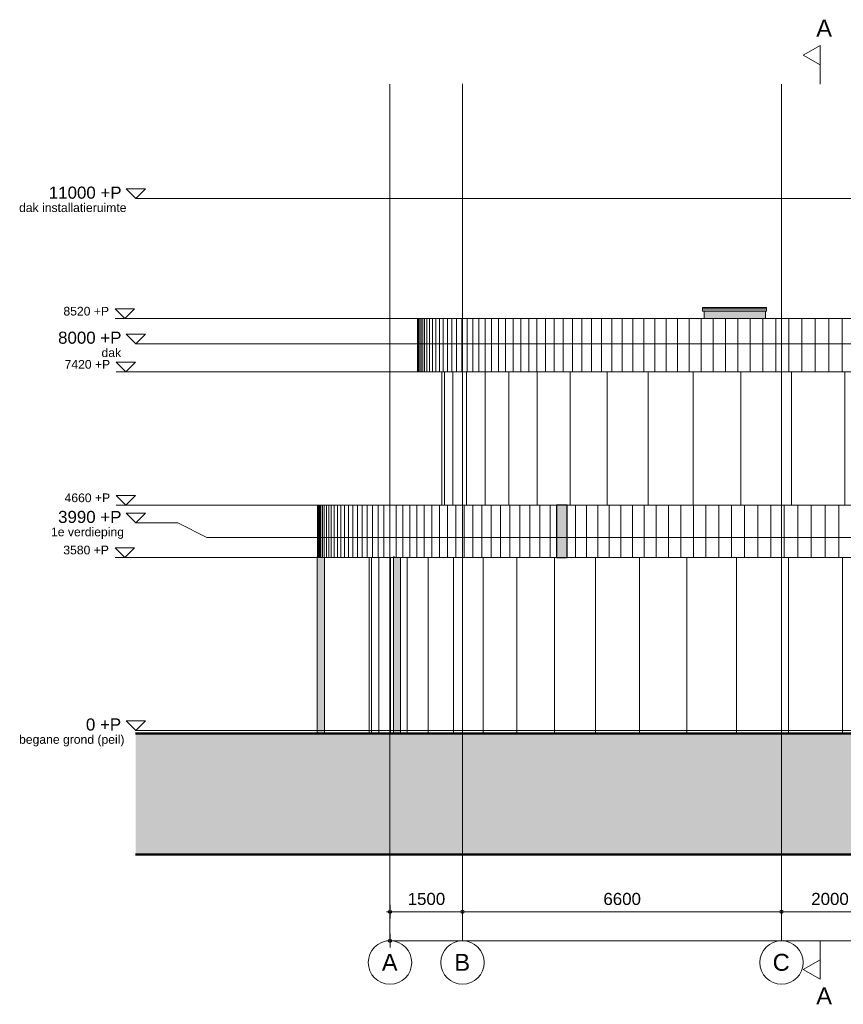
# Model space of a CAD drawing. Header units: millimetres. Extents: x -2730 to 271154, y -5699 to 14719.
# Tile 8 of 9: x 231251 to 248291, y -5664 to 14701. Entities that reach past the tile are written whole.
import ezdxf

# ---------------------------------------------------------------- set-up
doc = ezdxf.new("R2010")
doc.units = ezdxf.units.MM
for name, pattern in [('THO_hartlijn', [8, 5, -1, 1, -1]), ('THO_hhidden', [2.5, 1.5, -1]), ('THO_hidden', [6, 3, -3]), ('THO_stramienlijn', [20, 17, -1.5, 0, -1.5])]:
    doc.linetypes.add(name, pattern=pattern)
for name, color, linetype, lineweight in [('A-ANNO-DIMS', 7, 'Continuous', 13), ('A-ANNO-DIMS-100', 7, 'Continuous', 13), ('A-FLOR-LEVL', 7, 'Continuous', 13), ('A-GENM', 7, 'Continuous', 13), ('A-GLAZ', 7, 'Continuous', 13), ('A-WALL-PATT', 7, 'Continuous', 18), ('C-TOPO', 7, 'Continuous', 13), ('C-TOPO-PATT', 7, 'Continuous', 50), ('G-ANNO-DIMS', 7, 'Continuous', 13), ('I-WALL', 7, 'Continuous', 18), ('S-COLS', 7, 'Continuous', 13), ('S-GRID', 7, 'Continuous', 13), ('S-GRID-IDEN', 7, 'Continuous', 13)]:
    doc.layers.add(name, color=color, linetype=linetype, lineweight=lineweight)
for name, color, linetype, lineweight, true_color in [('A-AREA', 1, 'Continuous', 13, 0xff0000), ('A-DETL', 7, 'Continuous', 13, 0x00a600), ('G-ANNO-SYMB', 7, 'THO_hidden', 13, 0xff8040)]:
    doc.layers.add(name, color=color, linetype=linetype, lineweight=lineweight, true_color=true_color)
doc.styles.add('Arial', font='arial.ttf', dxfattribs={"height": 250})
doc.styles.add('Arial_1', font='arial.ttf', dxfattribs={"height": 180})
doc.styles.add('Arial_2', font='arial.ttf', dxfattribs={"height": 350})
doc.dimstyles.new('THO_25_-_transparant', dxfattribs={"dimscale": 304.8, "dimtxt": 0.836827, "dimasz": 0.229659, "dimexe": 0.459318, "dimexo": 0.0625, "dimgap": 0.213255, "dimtad": 1, "dimdec": 3, "dimlfac": 304.8, "dimrnd": 0.001, "dimdsep": 46, "dimtxsty": 'Arial', "dimblk1": 'DOTBLANK', "dimblk2": 'DOTBLANK', "dimsah": 1, "dimcen": 0.09, "dimdle": 0.229659, "dimazin": 0, "dimtfac": 1, "dimtdec": 4, "dimtix": 1, "dimtmove": 0, "dimatfit": 3, "dimfxl": 0.001507, "dimfxlon": 1, "dimtvp": 1, "dimtolj": 1, "dimtzin": 0, "dimarcsym": 2})

# ---------------------------------------------------------------- blocks, each defined once
blk = doc.blocks.new('FP_54-04 rechtergevel _plotview_')
at = {"layer": 'A-WALL-PATT', "color": 8, "lineweight": 13, "true_color": 0x808080}
for p, q in [((9618, -63), (9618, 3580)), ((9767, -63), (9767, 3580)), ((10013, -63), (10013, 3580)), ((10355, -63), (10355, 3580)), ((10790, -63), (10790, 3580)), ((11317, -63), (11317, 3580)), ((11930, -63), (11930, 3580)), ((12627, -63), (12627, 3580)), ((13402, -63), (13402, 3580)), ((14249, -63), (14249, 3580)), ((15164, -63), (15164, 3580)), ((16140, -63), (16140, 3580)), ((17170, -63), (17170, 3580)), ((18247, -63), (18247, 3580)), ((19364, -63), (19364, 3580)), ((20514, -63), (20514, 3580)), ((21687, -63), (21687, 3580)), ((22878, -63), (22878, 3580)), ((24076, -63), (24076, 3580))]:
    blk.add_line(p, q, dxfattribs=at)
at = {"layer": 'I-WALL'}
blk.add_line((9570, 3580), (9570, -63), dxfattribs=at)
blk = doc.blocks.new('FP_56-04 rechtergevel _plotview_')
at = {"layer": 'A-WALL-PATT', "color": 8, "lineweight": 13, "true_color": 0x808080}
for p, q in [((11069, 4660), (11069, 7420)), ((11130, 4660), (11130, 7420)), ((11302, 4660), (11302, 7420)), ((11582, 4660), (11582, 7420)), ((11968, 4660), (11968, 7420)), ((12456, 4660), (12456, 7420)), ((13044, 4660), (13044, 7420)), ((13725, 4660), (13725, 7420)), ((14494, 4660), (14494, 7420)), ((15344, 4660), (15344, 7420)), ((16269, 4660), (16269, 7420)), ((17260, 4660), (17260, 7420)), ((18309, 4660), (18309, 7420)), ((19407, 4660), (19407, 7420)), ((20545, 4660), (20545, 7420)), ((21713, 4660), (21713, 7420)), ((22902, 4660), (22902, 7420)), ((24100, 4660), (24100, 7420))]:
    blk.add_line(p, q, dxfattribs=at)
at = {"layer": 'I-WALL'}
blk.add_line((11070, 7420), (11070, 4660), dxfattribs=at)
blk = doc.blocks.new('FP_57-04 rechtergevel _plotview_')
at = {"layer": 'A-WALL-PATT', "color": 252, "lineweight": 13, "true_color": 0x858482}
for p, q in [((8499, 3590), (8499, 4660)), ((13840, 3580), (13840, 4660)), ((14068, 3580), (14068, 4660)), ((14300, 3580), (14300, 4660)), ((14535, 3580), (14535, 4660)), ((14774, 3580), (14774, 4660)), ((15016, 3580), (15016, 4660)), ((15262, 3580), (15262, 4660)), ((15510, 3580), (15510, 4660)), ((15762, 3580), (15762, 4660)), ((16018, 3580), (16018, 4660)), ((16276, 3580), (16276, 4660)), ((16537, 3580), (16537, 4660)), ((16800, 3580), (16800, 4660)), ((17067, 3580), (17067, 4660)), ((17336, 3580), (17336, 4660)), ((17608, 3580), (17608, 4660)), ((17882, 3580), (17882, 4660)), ((18158, 3580), (18158, 4660)), ((18436, 3580), (18436, 4660)), ((18717, 3580), (18717, 4660)), ((19000, 3580), (19000, 4660)), ((19284, 3580), (19284, 4660)), ((19570, 3580), (19570, 4660)), ((19858, 3580), (19858, 4660)), ((20148, 3580), (20148, 4660)), ((20439, 3580), (20439, 4660)), ((20731, 3580), (20731, 4660)), ((21024, 3580), (21024, 4660)), ((21319, 3580), (21319, 4660)), ((21615, 3580), (21615, 4660)), ((21911, 3580), (21911, 4660)), ((22209, 3580), (22209, 4660)), ((22507, 3580), (22507, 4660)), ((22806, 3580), (22806, 4660)), ((23105, 3580), (23105, 4660)), ((23405, 3580), (23405, 4660)), ((23704, 3580), (23704, 4660)), ((24004, 3580), (24004, 4660)), ((24304, 3580), (24304, 4660)), ((24604, 3580), (24604, 4660)), ((24904, 3580), (24904, 4660)), ((25204, 3580), (25204, 4660)), ((25503, 3580), (25503, 4660)), ((25801, 3580), (25801, 4660)), ((26099, 3580), (26099, 4660)), ((26396, 3580), (26396, 4660)), ((26693, 3580), (26693, 4660)), ((26988, 3580), (26988, 4660)), ((27282, 3580), (27282, 4660)), ((27575, 3580), (27575, 4660)), ((27867, 3580), (27867, 4660)), ((28158, 3580), (28158, 4660)), ((28446, 3580), (28446, 4660)), ((28734, 3580), (28734, 4660)), ((29019, 3580), (29019, 4660)), ((29303, 3580), (29303, 4660)), ((29585, 3580), (29585, 4660)), ((29865, 3580), (29865, 4660)), ((30143, 3580), (30143, 4660)), ((30418, 3580), (30418, 4660)), ((30691, 3580), (30691, 4660)), ((30962, 3580), (30962, 4660)), ((31230, 3580), (31230, 4660)), ((31496, 3580), (31496, 4660)), ((31758, 3580), (31758, 4660)), ((32018, 3580), (32018, 4660)), ((32275, 3580), (32275, 4660)), ((32529, 3580), (32529, 4660)), ((32780, 3580), (32780, 4660)), ((33028, 3580), (33028, 4660)), ((33272, 3580), (33272, 4660)), ((33513, 3580), (33513, 4660)), ((33751, 3580), (33751, 4660)), ((33985, 3580), (33985, 4660)), ((34215, 3580), (34215, 4660)), ((34442, 3580), (34442, 4660))]:
    blk.add_line(p, q, dxfattribs=at)
blk = doc.blocks.new('FP_58-04 rechtergevel _plotview_')
at = {"layer": 'A-WALL-PATT', "color": 252, "lineweight": 13, "true_color": 0x858482}
for p, q in [((10570, 7420), (10570, 8520)), ((10578, 7420), (10578, 8520)), ((10593, 7420), (10593, 8520)), ((10614, 7420), (10614, 8520)), ((10642, 7420), (10642, 8520)), ((10676, 7420), (10676, 8520)), ((10717, 7420), (10717, 8520)), ((10765, 7420), (10765, 8520)), ((10819, 7420), (10819, 8520)), ((10880, 7420), (10880, 8520)), ((10947, 7420), (10947, 8520)), ((11021, 7420), (11021, 8520)), ((11101, 7420), (11101, 8520)), ((11187, 7420), (11187, 8520)), ((11280, 7420), (11280, 8520)), ((11379, 7420), (11379, 8520)), ((11484, 7420), (11484, 8520)), ((11596, 7420), (11596, 8520)), ((11714, 7420), (11714, 8520)), ((11838, 7420), (11838, 8520)), ((11967, 7420), (11967, 8520)), ((12103, 7420), (12103, 8520)), ((12245, 7420), (12245, 8520)), ((12392, 7420), (12392, 8520)), ((12546, 7420), (12546, 8520)), ((12705, 7420), (12705, 8520)), ((12869, 7420), (12869, 8520)), ((13039, 7420), (13039, 8520)), ((13215, 7420), (13215, 8520)), ((13396, 7420), (13396, 8520)), ((13582, 7420), (13582, 8520)), ((13773, 7420), (13773, 8520)), ((13970, 7420), (13970, 8520)), ((14171, 7420), (14171, 8520)), ((14377, 7420), (14377, 8520)), ((14588, 7420), (14588, 8520)), ((14804, 7420), (14804, 8520)), ((15024, 7420), (15024, 8520)), ((15249, 7420), (15249, 8520)), ((15478, 7420), (15478, 8520)), ((15711, 7420), (15711, 8520)), ((15949, 7420), (15949, 8520)), ((16190, 7420), (16190, 8520)), ((16436, 7420), (16436, 8520)), ((16685, 7420), (16685, 8520)), ((16938, 7420), (16938, 8520)), ((17194, 7420), (17194, 8520)), ((17454, 7420), (17454, 8520)), ((17716, 7420), (17716, 8520)), ((17983, 7420), (17983, 8520)), ((18252, 7420), (18252, 8520)), ((18524, 7420), (18524, 8520)), ((18798, 7420), (18798, 8520)), ((19076, 7420), (19076, 8520)), ((19355, 7420), (19355, 8520)), ((19638, 7420), (19638, 8520)), ((19922, 7420), (19922, 8520)), ((20208, 7420), (20208, 8520)), ((20497, 7420), (20497, 8520)), ((20787, 7420), (20787, 8520)), ((21078, 7420), (21078, 8520)), ((21371, 7420), (21371, 8520)), ((21666, 7420), (21666, 8520)), ((21962, 7420), (21962, 8520)), ((22258, 7420), (22258, 8520)), ((22556, 7420), (22556, 8520)), ((22854, 7420), (22854, 8520)), ((23154, 7420), (23154, 8520)), ((23453, 7420), (23453, 8520)), ((23753, 7420), (23753, 8520)), ((24053, 7420), (24053, 8520)), ((24353, 7420), (24353, 8520)), ((24653, 7420), (24653, 8520)), ((24952, 7420), (24952, 8520)), ((25252, 7420), (25252, 8520)), ((25550, 7420), (25550, 8520)), ((25848, 7420), (25848, 8520)), ((26145, 7420), (26145, 8520)), ((26441, 7420), (26441, 8520)), ((26736, 7420), (26736, 8520)), ((27030, 7420), (27030, 8520)), ((27322, 7420), (27322, 8520)), ((27612, 7420), (27612, 8520)), ((27901, 7420), (27901, 8520)), ((28188, 7420), (28188, 8520)), ((28473, 7420), (28473, 8520)), ((28756, 7420), (28756, 8520)), ((29037, 7420), (29037, 8520)), ((29315, 7420), (29315, 8520)), ((29590, 7420), (29590, 8520)), ((29863, 7420), (29863, 8520)), ((30133, 7420), (30133, 8520)), ((30400, 7420), (30400, 8520)), ((30664, 7420), (30664, 8520)), ((30925, 7420), (30925, 8520)), ((31182, 7420), (31182, 8520)), ((31436, 7420), (31436, 8520)), ((31686, 7420), (31686, 8520)), ((31933, 7420), (31933, 8520)), ((32176, 7420), (32176, 8520)), ((32414, 7420), (32414, 8520)), ((32649, 7420), (32649, 8520)), ((32879, 7420), (32879, 8520)), ((33106, 7420), (33106, 8520)), ((33327, 7420), (33327, 8520)), ((33544, 7420), (33544, 8520)), ((33757, 7420), (33757, 8520)), ((33965, 7420), (33965, 8520)), ((34168, 7420), (34168, 8520)), ((34366, 7420), (34366, 8520)), ((34559, 7420), (34559, 8520)), ((34746, 7420), (34746, 8520)), ((34929, 7420), (34929, 8520)), ((35106, 7420), (35106, 8520)), ((35278, 7420), (35278, 8520)), ((35444, 7420), (35444, 8520)), ((35605, 7420), (35605, 8520)), ((35760, 7420), (35760, 8520)), ((35909, 7420), (35909, 8520)), ((36053, 7420), (36053, 8520)), ((36191, 7420), (36191, 8520)), ((36322, 7420), (36322, 8520)), ((36448, 7420), (36448, 8520)), ((36568, 7420), (36568, 8520)), ((36681, 7420), (36681, 8520)), ((36789, 7420), (36789, 8520)), ((36890, 7420), (36890, 8520)), ((36984, 7420), (36984, 8520)), ((37073, 7420), (37073, 8520)), ((37155, 7420), (37155, 8520)), ((37231, 7420), (37231, 8520)), ((37300, 7420), (37300, 8520)), ((37363, 7420), (37363, 8520)), ((37419, 7420), (37419, 8520)), ((37468, 7420), (37468, 8520)), ((37512, 7420), (37512, 8520)), ((37548, 7420), (37548, 8520)), ((37578, 7420), (37578, 8520)), ((37601, 7420), (37601, 8520)), ((37618, 7420), (37618, 8520)), ((37628, 7420), (37628, 8520))]:
    blk.add_line(p, q, dxfattribs=at)
at = {"layer": 'I-WALL'}
for p, q in [((10570, 8520), (10570, 7420)), ((37630, 7420), (37630, 8520))]:
    blk.add_line(p, q, dxfattribs=at)
blk = doc.blocks.new('NLRS_28_SCO_UN_houten kolom rond_gen_bcb - rond 150-2413769-04 rechtergevel _plotview_')
at = {"layer": 'S-COLS'}
for p, q in [((8493, 3590), (8493, -63)), ((8493, 3590), (8493, 3590)), ((8643, -63), (8643, 3580))]:
    blk.add_line(p, q, dxfattribs=at)
blk = doc.blocks.new('NLRS_28_SCO_UN_houten kolom rond_gen_bcb - rond 150-V60-04 rechtergevel _plotview_')
at = {"layer": 'S-COLS', "true_color": 0xe8c753}
for points in [[(10083, -63), (10198, -63), (10198, 3580), (10093, 3580), (10093, 3590), (10071, 3590), (10071, 3580), (10069, 3580), (10069, -63), (10083, -63)], [(10198, -63), (10219, -63), (10219, 3580), (10198, 3580), (10198, 69)]]:
    blk.add_hatch(color=53, dxfattribs=at).paths.add_polyline_path(points)
at = {"layer": 'S-COLS'}
for p, q in [((10069, 3590), (10069, -63)), ((10070, 3590), (10093, 3590)), ((10219, -63), (10219, 3580))]:
    blk.add_line(p, q, dxfattribs=at)
blk = doc.blocks.new('NLRS_28_SCO_UN_houten kolom rond_gen_bcb - rond 150-V61-04 rechtergevel _plotview_')
at = {"layer": 'S-COLS', "true_color": 0xe8c753}
for points in [[(8543, -63), (8600, -63), (8599, 3580), (8500, 3580), (8500, 3590), (8493, 3590), (8493, -63), (8543, -63)], [(8600, -63), (8643, -63), (8643, 3580), (8600, 3580), (8600, 69)]]:
    blk.add_hatch(color=53, dxfattribs=at).paths.add_polyline_path(points)
at = {"layer": 'S-COLS'}
for p, q in [((8493, 3590), (8493, -63)), ((8493, 3590), (8500, 3590)), ((8643, -63), (8643, 3580))]:
    blk.add_line(p, q, dxfattribs=at)
blk = doc.blocks.new('FP_63-04 rechtergevel _plotview_')
at = {"layer": 'A-WALL-PATT', "color": 252, "lineweight": 13, "true_color": 0x858482}
for p, q in [((8502, 3580), (8502, 4660)), ((8510, 3580), (8510, 4660)), ((8525, 3580), (8525, 4660)), ((8545, 3580), (8545, 4660)), ((8571, 3580), (8571, 4660)), ((8603, 3580), (8603, 4660)), ((8640, 3580), (8640, 4660)), ((8683, 3580), (8683, 4660)), ((8732, 3580), (8732, 4660)), ((8786, 3580), (8786, 4660)), ((8847, 3580), (8847, 4660)), ((8912, 3580), (8912, 4660)), ((8984, 3580), (8984, 4660)), ((9061, 3580), (9061, 4660)), ((9143, 3580), (9143, 4660)), ((9232, 3580), (9232, 4660)), ((9325, 3580), (9325, 4660)), ((9424, 3580), (9424, 4660)), ((9529, 3580), (9529, 4660)), ((9639, 3580), (9639, 4660)), ((9754, 3580), (9754, 4660)), ((9874, 3580), (9874, 4660)), ((10000, 3580), (10000, 4660)), ((10131, 3580), (10131, 4660)), ((10267, 3580), (10267, 4660)), ((10409, 3580), (10409, 4660)), ((10555, 3580), (10555, 4660)), ((10706, 3580), (10706, 4660)), ((10863, 3580), (10863, 4660)), ((11024, 3580), (11024, 4660)), ((11190, 3580), (11190, 4660)), ((11361, 3580), (11361, 4660)), ((11536, 3580), (11536, 4660)), ((11717, 3580), (11717, 4660)), ((11901, 3580), (11901, 4660)), ((12091, 3580), (12091, 4660)), ((12284, 3580), (12284, 4660)), ((12482, 3580), (12482, 4660)), ((12685, 3580), (12685, 4660)), ((12891, 3580), (12891, 4660)), ((13102, 3580), (13102, 4660)), ((13317, 3580), (13317, 4660)), ((34804, 3580), (34804, 4660)), ((35020, 3580), (35020, 4660)), ((35233, 3580), (35233, 4660)), ((35441, 3580), (35441, 4660)), ((35645, 3580), (35645, 4660)), ((35844, 3580), (35844, 4660)), ((36040, 3580), (36040, 4660)), ((36231, 3580), (36231, 4660)), ((36417, 3580), (36417, 4660)), ((36599, 3580), (36599, 4660)), ((36776, 3580), (36776, 4660)), ((36949, 3580), (36949, 4660)), ((37116, 3580), (37116, 4660)), ((37279, 3580), (37279, 4660)), ((37437, 3580), (37437, 4660)), ((37591, 3580), (37591, 4660)), ((37739, 3580), (37739, 4660)), ((37882, 3580), (37882, 4660)), ((38020, 3580), (38020, 4660)), ((38153, 3580), (38153, 4660)), ((38281, 3580), (38281, 4660)), ((38403, 3580), (38403, 4660)), ((38520, 3580), (38520, 4660)), ((38632, 3580), (38632, 4660)), ((38738, 3580), (38738, 4660)), ((38840, 3580), (38840, 4660)), ((38935, 3580), (38935, 4660)), ((39025, 3580), (39025, 4660)), ((39110, 3580), (39110, 4660)), ((39189, 3580), (39189, 4660)), ((39262, 3580), (39262, 4660)), ((39330, 3580), (39330, 4660)), ((39392, 3580), (39392, 4660)), ((39449, 3580), (39449, 4660)), ((39500, 3580), (39500, 4660)), ((39545, 3580), (39545, 4660)), ((39585, 3580), (39585, 4660)), ((39618, 3580), (39618, 4660)), ((39646, 3580), (39646, 4660)), ((39669, 3580), (39669, 4660)), ((39685, 3580), (39685, 4660)), ((39696, 3580), (39696, 4660)), ((39701, 3580), (39701, 4660))]:
    blk.add_line(p, q, dxfattribs=at)
at = {"layer": 'I-WALL'}
for p, q in [((8500, 4660), (8500, 3580)), ((39700, 3580), (39700, 4660))]:
    blk.add_line(p, q, dxfattribs=at)
blk = doc.blocks.new('NLRS_37_GM_UN_symbool bewegingskarakteristiek-WPB_gen_BCB - symbool bewegingskarakteristiek-2443060-04 rechtergevel _plotview_')
at = {"layer": 'A-GENM'}
blk.add_line((16535, 8751), (17735, 8751), dxfattribs=at)
blk.add_line((16535, 8751), (17735, 8751), dxfattribs=at)
blk = doc.blocks.new('Level - Level _ P _ description-1127031-04 rechtergevel _plotview_')
at = {"layer": 'A-FLOR-LEVL', "lineweight": 18}
for p, q in [((4544, 200), (4743, 0)), ((4544, 200), (4942, 200)), ((4942, 200), (4743, 0))]:
    blk.add_line(p, q, dxfattribs=at)
at = {"layer": 'A-FLOR-LEVL'}
blk.add_line((4942, 0), (4743, 0), dxfattribs=at)
blk = doc.blocks.new('Grid - Stramienbol 9_0mm-3500-04 rechtergevel _plotview_')
at = {"layer": 'S-GRID-IDEN'}
blk.add_circle((10000, -4800), 450, dxfattribs=at)
blk = doc.blocks.new('Section - Horizontaal links-23535-04 rechtergevel _plotview_')
at = {"layer": 'G-ANNO-SYMB', "color": 7, "linetype": 'Continuous'}
for p, q in [((18550, 13970), (18900, 14170)), ((18900, 14170), (18900, 13770)), ((18900, 13770), (18550, 13970))]:
    blk.add_line(p, q, dxfattribs=at)
at = {"layer": 'G-ANNO-SYMB', "color": 7, "linetype": 'Continuous', "lineweight": 18}
blk.add_line((18900, 14170), (18900, 13370), dxfattribs=at)
blk = doc.blocks.new('DIMBLOCK50-04 rechtergevel _plotview_')
at = {"layer": 'A-ANNO-DIMS-100'}
for p, q in [((238913, -4350), (238913, -4210)), ((267113, -4350), (267113, -4210)), ((267183, -4350), (238843, -4350)), ((238913, -4350), (238913, -4490)), ((267113, -4350), (267113, -4490))]:
    blk.add_line(p, q, dxfattribs=at)
for centre in [(238913, -4350), (267113, -4350)]:
    blk.add_circle(centre, 35, dxfattribs=at)
at = {"layer": 'A-ANNO-DIMS-100', "color": 0, "insert": (252532, -3960), "char_height": 250, "width": 1153.68, "attachment_point": 1, "line_spacing_factor": 0.941778, "style": 'Arial'}
blk.add_mtext('28200', dxfattribs=at)
blk = doc.blocks.new('_DotBlank')
at = {"color": 0, "linetype": 'ByBlock', "lineweight": -2}
blk.add_line((-0.5, 0), (-1, 0), dxfattribs=at)
blk.add_circle((0, 0), 0.5, dxfattribs=at)
blk = doc.blocks.new('DIMBLOCK58-04 rechtergevel _plotview_')
at = {"layer": 'A-ANNO-DIMS-100'}
for p, q in [((247013, -3750), (247013, -3610)), ((249013, -3750), (249013, -3610)), ((249013, -3750), (247013, -3750)), ((247013, -3750), (247013, -3890)), ((249013, -3750), (249013, -3890))]:
    blk.add_line(p, q, dxfattribs=at)
for centre in [(247013, -3750), (249013, -3750)]:
    blk.add_circle(centre, 35, dxfattribs=at)
at = {"layer": 'A-ANNO-DIMS-100', "color": 0, "insert": (247628, -3360), "char_height": 250, "width": 922.94, "attachment_point": 1, "line_spacing_factor": 0.941778, "style": 'Arial'}
blk.add_mtext('2000', dxfattribs=at)
blk = doc.blocks.new('DIMBLOCK59-04 rechtergevel _plotview_')
at = {"layer": 'A-ANNO-DIMS-100'}
for p, q in [((240413, -3750), (240413, -3610)), ((247013, -3750), (247013, -3610)), ((247013, -3750), (240413, -3750)), ((240413, -3750), (240413, -3890)), ((247013, -3750), (247013, -3890))]:
    blk.add_line(p, q, dxfattribs=at)
for centre in [(240413, -3750), (247013, -3750)]:
    blk.add_circle(centre, 35, dxfattribs=at)
at = {"layer": 'A-ANNO-DIMS-100', "color": 0, "insert": (243328, -3360), "char_height": 250, "width": 922.94, "attachment_point": 1, "line_spacing_factor": 0.941778, "style": 'Arial'}
blk.add_mtext('6600', dxfattribs=at)
blk = doc.blocks.new('DIMBLOCK60-04 rechtergevel _plotview_')
at = {"layer": 'A-ANNO-DIMS-100'}
for p, q in [((238913, -3750), (238913, -3610)), ((240413, -3750), (240413, -3610)), ((240413, -3750), (238843, -3750)), ((238913, -3750), (238913, -3890)), ((240413, -3750), (240413, -3890))]:
    blk.add_line(p, q, dxfattribs=at)
for centre in [(238913, -3750), (240413, -3750)]:
    blk.add_circle(centre, 35, dxfattribs=at)
at = {"layer": 'A-ANNO-DIMS-100', "color": 0, "insert": (239278, -3360), "char_height": 250, "width": 922.94, "attachment_point": 1, "line_spacing_factor": 0.941778, "style": 'Arial'}
blk.add_mtext('1500', dxfattribs=at)
blk = doc.blocks.new('Spot Elevations - arrow above 13mm-511644-04 rechtergevel _plotview_')
at = {"layer": 'G-ANNO-DIMS'}
for p, q in [((4313, 8720), (4513, 8520)), ((4713, 8720), (4313, 8720)), ((4513, 8520), (4713, 8720)), ((4313, 8520), (4713, 8520))]:
    blk.add_line(p, q, dxfattribs=at)

msp = doc.modelspace()

# ---------------------------------------------------------------- hatches: boundary and pattern name
at = {"layer": 'A-GLAZ', "true_color": 0x959499}
for points in [[(246700.9762578, 8720), (246700.9762578, 8750), (245380.9762578, 8750), (245380.9762578, 8720), (246542.4145184, 8720)], [(246700.9762578, 8675), (246700.9762578, 8720), (245380.9762578, 8720), (245380.9762578, 8675), (246542.4145184, 8675)], [(246542.4145184, 8520), (246682.9762578, 8520), (246682.9762578, 8675), (245412.9762578, 8675), (245412.9762578, 8520), (246487.2467575, 8520)]]:
    msp.add_hatch(color=252, dxfattribs=at).paths.add_polyline_path(points)
at = {"layer": 'A-WALL-PATT', "true_color": 0x808080}
h = msp.add_hatch(color=8, dxfattribs=at)
h.paths.add_polyline_path([(242354.919565, 3580), (242575.7107361, 3580), (242575.7107361, 4660), (242354.919565, 4660), (242354.919565, 3950.6036596)])
h.paths.add_polyline_path([(263536.2875654, 3580), (263670.3017394, 3580), (263670.3017394, 4660), (263449.5105683, 4660), (263449.5105683, 3580)])
at = {"layer": 'C-TOPO-PATT', "lineweight": 13, "true_color": 0xc0c0c0}
msp.add_hatch(color=9, dxfattribs=at).paths.add_polyline_path([(268810.2481662, -2563), (271154.2306554, -2563), (271154.2306554, -63), (233650.5108275, -63), (233650.5108275, -2563), (266466.2656769, -2563)])

# ---------------------------------------------------------------- linework, layer by layer
at = {"layer": 'A-AREA'}
for p, q in [((237554.5432732, 0), (238481.1367069, 0)), ((237554.5432903, 0), (238980.9860663, 0)), ((239129.9686597, 0), (266895.0690235, 0))]:
    msp.add_line(p, q, dxfattribs=at)
at = {"layer": 'A-DETL', "color": 7, "linetype": 'THO_hhidden'}
for p, q in [((237412.6124816, 0), (238980.9975203, 0)), ((237554.5432732, 0), (238481.1367069, 0)), ((238481.1367069, 0), (237554.5432732, 0)), ((237554.5432903, 0), (238980.9860663, 0)), ((238482.2442444, 0), (237562.6124816, 0)), ((237562.6124816, 0), (238979.6432328, 0)), ((239005.8376707, 0), (242354.919565, 0)), ((239129.9686597, 0), (266895.0690235, 0)), ((239130.5674165, 0), (242575.7107361, 0))]:
    msp.add_line(p, q, dxfattribs=at)
at = {"layer": 'A-FLOR-LEVL', "color": 5, "linetype": 'THO_stramienlijn', "true_color": 0x0000ff}
for p, q in [((233854.6016822, 11000), (271153.3920477, 11000)), ((233854.6016822, 8000), (271153.3920477, 8000)), ((235124.6016822, 3990), (271153.3920477, 3990)), ((233854.6016822, 0), (271153.3920477, 0))]:
    msp.add_line(p, q, dxfattribs=at)
at = {"layer": 'A-FLOR-LEVL', "color": 5, "true_color": 0x0000ff}
for p, q in [((234521.1562687, 4292.6219998), (233854.6016822, 4292.6219998)), ((235124.6016822, 3990), (234521.1562687, 4292.6219998))]:
    msp.add_line(p, q, dxfattribs=at)
at = {"layer": 'A-GLAZ'}
for p, q in [((245380.9762578, 8750), (246700.9762578, 8750)), ((245380.9762578, 8720), (245380.9762578, 8750)), ((245380.9762578, 8720), (246700.9762578, 8720)), ((245380.9762578, 8675), (245380.9762578, 8720)), ((246700.9762578, 8720), (245380.9762578, 8720)), ((246700.9762578, 8675), (245380.9762578, 8675)), ((245412.9762578, 8520), (245412.9762578, 8675)), ((246682.9762578, 8675), (246682.9762578, 8520)), ((246700.9762578, 8750), (246700.9762578, 8720)), ((246700.9762578, 8720), (246700.9762578, 8675))]:
    msp.add_line(p, q, dxfattribs=at)
at = {"layer": 'C-TOPO', "lineweight": 50}
for p, q in [((271154.2306554, -63), (233650.5108275, -63)), ((233650.5108275, -2563), (271154.2306554, -2563))]:
    msp.add_line(p, q, dxfattribs=at)
at = {"layer": 'G-ANNO-DIMS'}
for p, q in [((235342.6574966, 8520), (233225.862369, 8520)), ((241678.0629298, 8520), (235342.6574966, 8520)), ((235392.4966015, 7420), (233249.5939256, 7420)), ((241541.2244415, 7420), (235392.4966015, 7420)), ((235440.7452333, 4660), (233249.5939256, 4660)), ((239470.7617912, 4660), (235440.7452333, 4660)), ((235681.1496016, 3580), (233223.6740866, 3580)), ((240550.4529729, 3580), (235681.1496016, 3580))]:
    msp.add_line(p, q, dxfattribs=at)
at = {"layer": 'G-ANNO-SYMB', "color": 16, "linetype": 'THO_hartlijn', "lineweight": 18, "true_color": 0x800000}
for p, q in [((247812.6108851, 14170.0847739), (247812.6108851, 13489.4323844)), ((247812.6108851, -4417.5694207), (247812.6108851, -5145.8155319))]:
    msp.add_line(p, q, dxfattribs=at)
at = {"layer": 'I-WALL'}
for p, q in [((266542.5798872, 8520), (239482.6142974, 8520)), ((239482.6142974, 7420), (266542.5798872, 7420)), ((242354.919565, 4660), (237412.6124816, 4660)), ((263449.5105683, 4660), (242575.7107361, 4660)), ((237412.6124816, 3580), (238983.689862, 3580)), ((238482.6862484, 3560), (238482.6862484, 3580)), ((239004.8508659, 3580), (242354.919565, 3580)), ((242575.7107361, 3580), (263449.5105683, 3580))]:
    msp.add_line(p, q, dxfattribs=at)
at = {"layer": 'I-WALL', "lineweight": 25}
for p, q in [((242575.7107361, 4660), (242354.919565, 4660)), ((242354.919565, 4660), (242354.919565, 3580)), ((242575.7107361, 3580), (242575.7107361, 4660)), ((242354.919565, 3580), (242575.7107361, 3580))]:
    msp.add_line(p, q, dxfattribs=at)
at = {"layer": 'S-GRID', "color": 5, "linetype": 'THO_stramienlijn', "true_color": 0x0000ff}
for p, q in [((238912.6108851, -4350), (238912.6108851, 13370)), ((240412.610695, -4350), (240412.610695, 13375.4223765)), ((247012.6108851, -4350), (247012.6108851, 13370))]:
    msp.add_line(p, q, dxfattribs=at)

# ---------------------------------------------------------------- block references
at = {"layer": 'A-FLOR-LEVL'}
for p in [(228912.6108851, 11000), (228912.6108851, 8000), (228912.6108851, 4292.6219998), (228912.6108851, 0)]:
    msp.add_blockref('Level - Level _ P _ description-1127031-04 rechtergevel _plotview_', p, dxfattribs=at)
at = {"layer": 'A-GENM'}
msp.add_blockref('NLRS_37_GM_UN_symbool bewegingskarakteristiek-WPB_gen_BCB - symbool bewegingskarakteristiek-2443060-04 rechtergevel _plotview_', (228912.6108851, 0), dxfattribs=at)
at = {"layer": 'G-ANNO-DIMS'}
for p in [(228912.6108851, 0), (228936.3424416, -1100), (228936.3424416, -3860), (228910.4226027, -4940)]:
    msp.add_blockref('Spot Elevations - arrow above 13mm-511644-04 rechtergevel _plotview_', p, dxfattribs=at)
at = {"layer": 'G-ANNO-SYMB', "color": 7, "linetype": 'Continuous'}
msp.add_blockref('Section - Horizontaal links-23535-04 rechtergevel _plotview_', (228912.6108851, 0), dxfattribs=at)
at = {"layer": 'G-ANNO-SYMB', "color": 7, "linetype": 'Continuous', "extrusion": (0, 0, -1), "rotation": 180}
msp.add_blockref('Section - Horizontaal links-23535-04 rechtergevel _plotview_', (-228912.6108851, 9024.269242), dxfattribs=at)
at = {"layer": 'I-WALL'}
for name in ['FP_58-04 rechtergevel _plotview_', 'FP_56-04 rechtergevel _plotview_', 'FP_57-04 rechtergevel _plotview_', 'FP_63-04 rechtergevel _plotview_', 'FP_54-04 rechtergevel _plotview_']:
    msp.add_blockref(name, (228912.6108851, 0), dxfattribs=at)
at = {"layer": 'S-COLS'}
for name in ['NLRS_28_SCO_UN_houten kolom rond_gen_bcb - rond 150-2413769-04 rechtergevel _plotview_', 'NLRS_28_SCO_UN_houten kolom rond_gen_bcb - rond 150-V61-04 rechtergevel _plotview_', 'NLRS_28_SCO_UN_houten kolom rond_gen_bcb - rond 150-V60-04 rechtergevel _plotview_']:
    msp.add_blockref(name, (228912.6108851, 0), dxfattribs=at)
at = {"layer": 'S-GRID-IDEN'}
for p in [(228912.6108851, 0), (230412.610695, 0), (237012.6108851, 0)]:
    msp.add_blockref('Grid - Stramienbol 9_0mm-3500-04 rechtergevel _plotview_', p, dxfattribs=at)

# ---------------------------------------------------------------- texts
at = {"layer": 'A-FLOR-LEVL', "attachment_point": 1}
for s, insert, char_height, width, style in [('11000 +P', (231853.750053, 11248.9325909), 250, 1811.81375, 'Arial'), ('dak installatieruimte', (231238.0677807, 10903.9898825), 180, 2549.36625, 'Arial_1'), ('8000 +P', (232045.750053, 8248.9325909), 250, 1579.324375, 'Arial'), ('dak', (232944.0677807, 7903.9898825), 180, 481.0125, 'Arial_1'), ('3990 +P', (232045.750053, 4541.5545907), 250, 1579.324375, 'Arial'), ('1e verdieping', (231899.0677807, 4196.6118823), 180, 1747.67875, 'Arial_1'), ('0 +P', (232621.750053, 248.9325909), 250, 881.85625, 'Arial'), ('begane grond (peil)', (231238.0677807, -96.0101175), 180, 2549.36625, 'Arial_1')]:
    msp.add_mtext(s, dxfattribs=dict(at, insert=insert, char_height=char_height, width=width, style=style))
at = {"layer": 'G-ANNO-DIMS', "char_height": 180, "width": 1128.263164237, "attachment_point": 1, "line_spacing_factor": 0.941778, "style": 'Arial_1'}
for s, insert in [('8520 +P', (232155.7527173, 8762.1573419)), ('7420 +P', (232179.4842738, 7662.1573419)), ('4660 +P', (232179.4842738, 4902.1573419)), ('3580 +P', (232153.5644349, 3822.1573419))]:
    msp.add_mtext(s, dxfattribs=dict(at, insert=insert))
at = {"layer": 'G-ANNO-SYMB', "color": 7, "linetype": 'Continuous', "char_height": 350, "width": 400.84375, "attachment_point": 1, "style": 'Arial_2'}
for insert in [(247731.8089809, 14701.4210172), (247731.8089809, -5314.4792887)]:
    msp.add_mtext('A', dxfattribs=dict(at, insert=insert))
at = {"layer": 'S-GRID-IDEN', "char_height": 350, "attachment_point": 1, "style": 'Arial_2'}
for s, insert, width in [('A', (238743.9888156, -4621.2566012), 400.84375), ('B', (240243.9886255, -4621.2566012), 400.84375), ('C', (246830.4888156, -4621.2566012), 432.91125)]:
    msp.add_mtext(s, dxfattribs=dict(at, insert=insert, width=width))

# ---------------------------------------------------------------- dimensions: what is measured, and where the dimension line sits
at = {"layer": 'A-ANNO-DIMS'}
for base, p1, p2, override, picture, middle in [((238912.6108851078, -3750.0000000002), (240412.610695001, -3890.0000000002), (238912.6108851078, -3890.0000000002), {"dimpost": '<>', "dimfxl": 1499.99981}, 'DIMBLOCK60-04 rechtergevel _plotview_', (239662.6107900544, -3557.3567523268)), ((240412.610695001, -3750.0000000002), (247012.6108851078, -3890.0000000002), (240412.610695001, -3890.0000000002), {"dimpost": '<>', "dimfxl": 6600.00019}, 'DIMBLOCK59-04 rechtergevel _plotview_', (243712.6107900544, -3557.3567523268)), ((247012.6108851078, -3750.0000000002), (249012.6108851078, -3890.0000000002), (247012.6108851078, -3890.0000000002), {"dimpost": '<>', "dimfxl": 2000}, 'DIMBLOCK58-04 rechtergevel _plotview_', (248012.6108851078, -3557.3567523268)), ((238912.6108851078, -4350.0000000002), (267112.610695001, -4490.0000000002), (238912.6108851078, -4490.0000000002), {"dimpost": '<>', "dimfxl": 28199.99981}, 'DIMBLOCK50-04 rechtergevel _plotview_', (253012.6107900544, -4157.2714862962))]:
    dim = msp.add_linear_dim(base=base, p1=p1, p2=p2, dimstyle='THO_25_-_transparant', override=override, dxfattribs=at)
    dim.commit()
    dim.dimension.update_dxf_attribs({"geometry": picture, "text_midpoint": middle})

doc.saveas('drawing.dxf')
